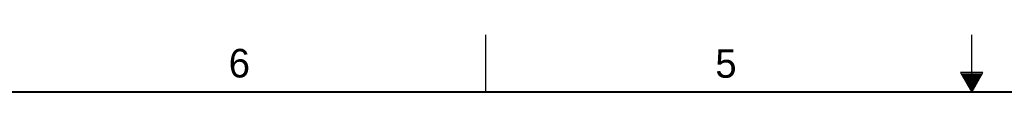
# Model space of a CAD drawing. Header units: inches. Extents: x 0 to 34, y 0 to 22.
# Tile 72 of 103: x 8.7 to 17.3, y 21.5 to 22. Entities that reach past the tile are written whole.
import ezdxf

# ---------------------------------------------------------------- set-up
doc = ezdxf.new("R2010")
doc.units = ezdxf.units.IN
doc.header["$LTSCALE"] = 1.87
doc.header["$MEASUREMENT"] = 0
doc.layers.get('0').update_dxf_attribs({"linetype": 'CONTINUOUS'})
doc.styles.add('TEXTSTYLE_2', font='txt')

msp = doc.modelspace()

# ---------------------------------------------------------------- linework, layer by layer
at = {"color": 2, "linetype": 'CONTINUOUS'}
for p, q in [((12.75, 21.5), (12.75, 22)), ((17, 21.5), (17, 22)), ((16.902, 21.6697), (17, 21.5)), ((17.098, 21.6697), (16.902, 21.6697)), ((16.9076, 21.66), (17.0924, 21.66)), ((16.9134, 21.65), (17.0866, 21.65)), ((16.9192, 21.64), (17.0808, 21.64)), ((16.925, 21.63), (17.0751, 21.63)), ((16.9307, 21.62), (17.0693, 21.62)), ((17, 21.5), (17.098, 21.6697)), ((16.9365, 21.61), (17.0635, 21.61)), ((16.9423, 21.6), (17.0578, 21.6)), ((16.9481, 21.59), (17.052, 21.59)), ((16.9538, 21.58), (17.0462, 21.58)), ((16.9596, 21.57), (17.0404, 21.57)), ((16.9654, 21.56), (17.0347, 21.56)), ((16.9712, 21.55), (17.0289, 21.55)), ((16.9769, 21.54), (17.0231, 21.54)), ((16.9827, 21.53), (17.0173, 21.53)), ((16.9885, 21.52), (17.0116, 21.52)), ((16.9942, 21.51), (17.0058, 21.51))]:
    msp.add_line(p, q, dxfattribs=at)
at = {"color": 7, "linetype": 'CONTINUOUS', "const_width": 0.02}
msp.add_lwpolyline([(33.5, 21.5), (0.5, 21.5)], dxfattribs=at)

# ---------------------------------------------------------------- texts
at = {"color": 2, "linetype": 'CONTINUOUS', "char_height": 0.25, "width": 0.25, "attachment_point": 1, "line_spacing_factor": 0.9, "style": 'TEXTSTYLE_2'}
for s, insert in [('6', (10.5012, 21.8772)), ('5', (14.7577, 21.8747))]:
    msp.add_mtext(s, dxfattribs=dict(at, insert=insert))

doc.saveas('drawing.dxf')
